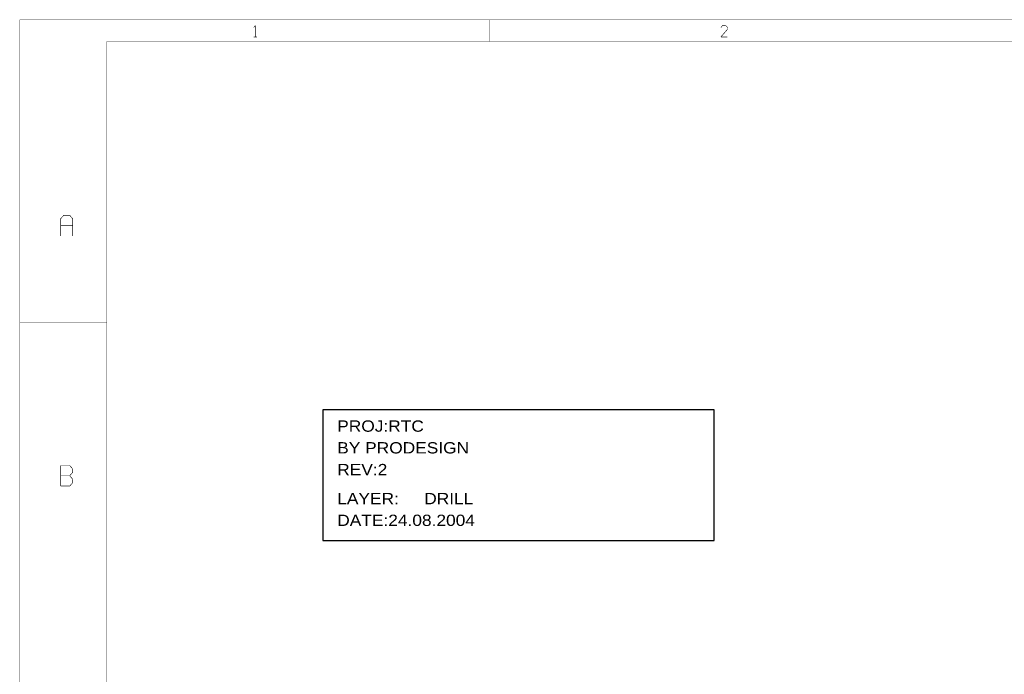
# Model space of a CAD drawing. Extents: x -104 to 533, y -93 to 357.
# Tile 6 of 7: x -104 to 241, y 128 to 357. Entities that reach past the tile are written whole.
import ezdxf

# ---------------------------------------------------------------- set-up
doc = ezdxf.new("R2010")
doc.units = 0
for name, color, linetype in [('BOARD_GEOMETRY_DIMENSION', 7, 'CONTINUOUS'), ('BOARD_GEOMETRY_FORMAT', 7, 'CONTINUOUS'), ('DRAWING_FORMAT_OUTLINE', 7, 'CONTINUOUS')]:
    doc.layers.add(name, color=color, linetype=linetype)

msp = doc.modelspace()

# ---------------------------------------------------------------- linework, layer by layer
at = {"layer": 'BOARD_GEOMETRY_FORMAT'}
msp.add_lwpolyline([(2.54, 174.625), (139.7, 174.625), (139.7, 220.345), (2.54, 220.345), (2.54, 174.625)], close=True, dxfattribs=at)
at = {"layer": 'DRAWING_FORMAT_OUTLINE'}
for points, const_width in [([(-103.6066, 357.0478), (-103.6066, -92.5322)], 0.0508), ([(-103.6066, 357.0478), (533.4254, 357.0478)], 0.0508), ([(60.9854, 349.4278), (60.9854, 357.0478)], 0.0508), ([(225.5774, 349.4278), (225.5774, 357.0478)], 0.0508), ([(-21.6408, 354.3554), (-21.0566, 355.0158)], 0.2032), ([(-21.0566, 355.0158), (-21.0566, 351.028)], 0.2032), ([(142.0368, 354.3554), (142.5956, 355.0158)], 0.2032), ([(144.3482, 353.695), (142.0368, 351.028)], 0.2032), ([(142.5956, 355.0158), (143.764, 355.0158)], 0.2032), ([(143.764, 355.0158), (144.3482, 354.3554)], 0.2032), ([(144.3482, 354.3554), (144.3482, 353.695)], 0.2032), ([(-73.1266, 349.4278), (-73.1266, -84.9122)], 0.0508), ([(525.8054, 349.4278), (-73.1266, 349.4278)], 0.0508), ([(-21.6408, 351.028), (-20.4978, 351.028)], 0.2032), ([(142.0368, 351.028), (144.3482, 351.028)], 0.2032), ([(-89.281, 287.3502), (-88.2142, 288.544)], 0.2032), ([(-89.281, 281.3304), (-89.281, 287.3502)], 0.2032), ([(-88.2142, 288.544), (-86.106, 288.544)], 0.2032), ([(-86.106, 288.544), (-85.0646, 287.3502)], 0.2032), ([(-85.0646, 287.3502), (-85.0646, 281.3304)], 0.2032), ([(-89.281, 284.9372), (-85.0646, 284.9372)], 0.2032), ([(-103.6066, 250.9774), (-73.1266, 250.9774)], 0.0508), ([(-89.281, 193.675), (-89.281, 200.8886)], 0.2032), ([(-89.281, 200.8886), (-86.106, 200.8886)], 0.2032), ([(-86.106, 200.8886), (-85.0646, 199.6948)], 0.2032), ([(-86.106, 197.2818), (-89.281, 197.2818)], 0.2032), ([(-85.0646, 198.501), (-86.106, 197.2818)], 0.2032), ([(-86.106, 197.2818), (-85.0646, 196.088)], 0.2032), ([(-85.0646, 199.6948), (-85.0646, 198.501)], 0.2032), ([(-86.106, 193.675), (-89.281, 193.675)], 0.2032), ([(-85.0646, 194.8688), (-86.106, 193.675)], 0.2032), ([(-85.0646, 196.088), (-85.0646, 194.8688)], 0.2032), ([(-103.6066, 132.2578), (-73.1266, 132.2578)], 0.0508)]:
    msp.add_lwpolyline(points, dxfattribs=dict(at, const_width=const_width))

# ---------------------------------------------------------------- texts
at = {"layer": 'BOARD_GEOMETRY_DIMENSION', "width": 1.146248}
msp.add_text('DRILL', height=3.95986, dxfattribs=at).set_placement((38.099998, 187.324997))
at = {"layer": 'BOARD_GEOMETRY_FORMAT', "width": 1.146248}
for s, p in [('PROJ:RTC', (7.62, 212.725006)), ('BY PRODESIGN', (7.62, 205.104996)), ('REV:2', (7.62, 197.485001)), ('LAYER:', (7.62, 187.324997)), ('DATE:24.08.2004', (7.62, 179.705002))]:
    msp.add_text(s, height=3.95986, dxfattribs=at).set_placement(p)

doc.saveas('drawing.dxf')
